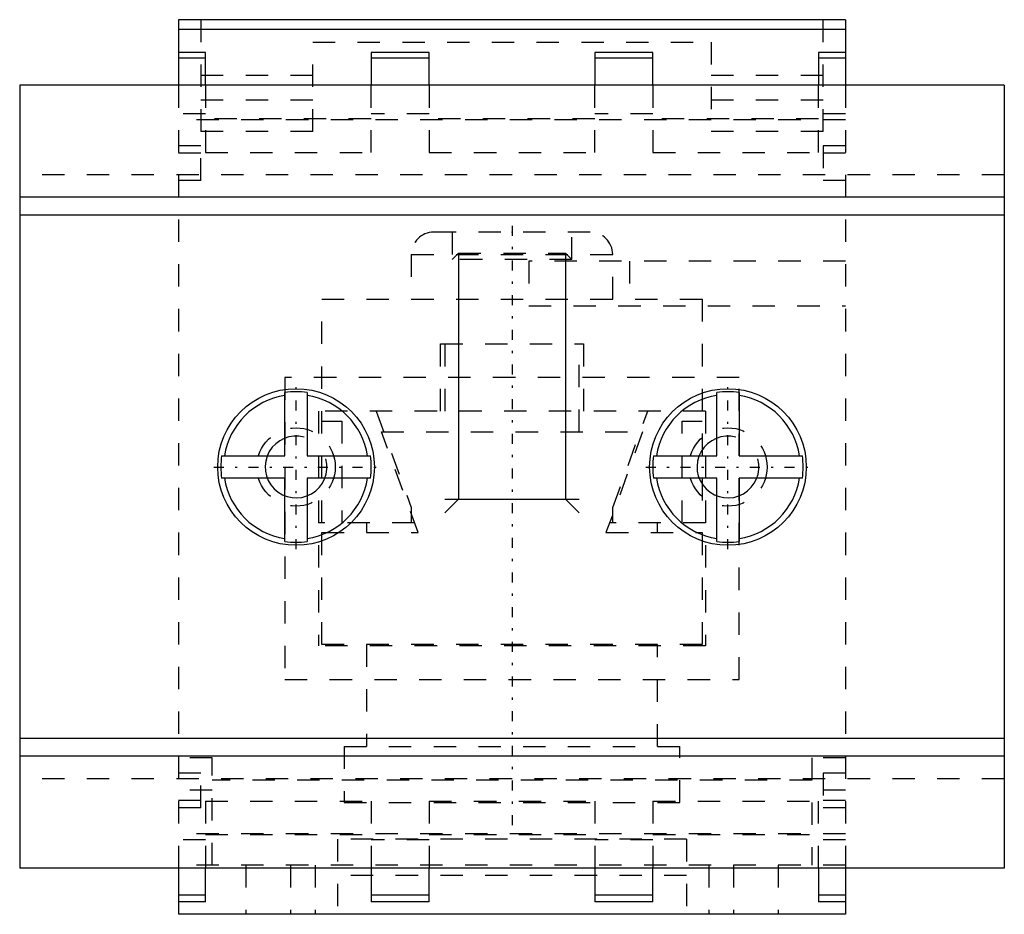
# Model space of a CAD drawing. Extents: x -22 to 22, y -30.5 to 9.5.
import ezdxf

# ---------------------------------------------------------------- set-up
doc = ezdxf.new("R2010")
doc.units = 0
doc.linetypes.add('CENTER', pattern=[1.5, 0.45, -0.5, 0.05, -0.5])
doc.linetypes.add('DASHED', pattern=[2, 1, -1])
for name, color, linetype in [('AM_0', 7, 'CONTINUOUS'), ('AM_10', 7, 'CONTINUOUS'), ('AM_3', 7, 'DASHED'), ('AM_7', 7, 'CENTER'), ('CONNECTIONPOINTS', 1, 'CONTINUOUS')]:
    doc.layers.add(name, color=color, linetype=linetype)

msp = doc.modelspace()

# ---------------------------------------------------------------- linework, layer by layer
at = {"layer": 'AM_0', "color": 7, "linetype": 'CONTINUOUS'}
for p, q in [((-14.9, 9.5), (-14.9, 6.565)), ((14.9, 9.5), (-14.9, 9.5)), ((14.9, 9.5), (14.9, 6.565)), ((14.9, 9.065), (-14.9, 9.065)), ((-13.7, 8.035), (-14.9, 8.035)), ((-13.7, 6.565), (-13.7, 8.035)), ((-3.7, 8.035), (-6.3, 8.035)), ((-6.3, 8.035), (-6.3, 6.565)), ((-3.7, 6.565), (-3.7, 8.035)), ((6.3, 8.035), (3.7, 8.035)), ((3.7, 8.035), (3.7, 6.565)), ((6.3, 6.565), (6.3, 8.035)), ((14.9, 8.035), (13.7, 8.035)), ((13.7, 8.035), (13.7, 6.565)), ((-13.7, 7.775), (-14.9, 7.775)), ((-3.7, 7.775), (-6.3, 7.775)), ((6.3, 7.775), (3.7, 7.775)), ((14.9, 7.775), (13.7, 7.775)), ((-22, 6.565), (-22, -28.435)), ((22, 6.565), (-22, 6.565)), ((22, 6.565), (22, -28.435)), ((22, 1.565), (-22, 1.565)), ((22, 0.765), (-22, 0.765)), ((-10.15, -10), (-10.15, -7.174)), ((-9.15, -7.174), (-9.15, -10)), ((9.15, -10), (9.15, -7.174)), ((10.15, -7.174), (10.15, -10)), ((-12.976, -10), (-10.15, -10)), ((-9.15, -10), (-6.324, -10)), ((6.324, -10), (9.15, -10)), ((10.15, -10), (12.976, -10)), ((-10.15, -11), (-12.976, -11)), ((-10.15, -13.826), (-10.15, -11)), ((-6.324, -11), (-9.15, -11)), ((-9.15, -11), (-9.15, -13.826)), ((9.15, -11), (6.324, -11)), ((9.15, -13.826), (9.15, -11)), ((12.976, -11), (10.15, -11)), ((10.15, -11), (10.15, -13.826)), ((22, -22.635), (-22, -22.635)), ((22, -23.435), (-22, -23.435)), ((22, -28.435), (-22, -28.435)), ((-14.9, -28.435), (-14.9, -30.5)), ((-13.7, -29.935), (-13.7, -28.435)), ((-6.3, -28.435), (-6.3, -29.935)), ((-3.7, -29.935), (-3.7, -28.435)), ((3.7, -28.435), (3.7, -29.935)), ((6.3, -29.935), (6.3, -28.435)), ((13.7, -28.435), (13.7, -29.935)), ((14.9, -28.435), (14.9, -30.5)), ((-13.7, -29.646), (-14.9, -29.646)), ((-3.7, -29.646), (-6.3, -29.646)), ((6.3, -29.646), (3.7, -29.646)), ((14.9, -29.646), (13.7, -29.646)), ((-13.7, -29.935), (-14.9, -29.935)), ((-3.7, -29.935), (-6.3, -29.935)), ((6.3, -29.935), (3.7, -29.935)), ((14.9, -29.935), (13.7, -29.935)), ((14.9, -30.5), (-14.9, -30.5))]:
    msp.add_line(p, q, dxfattribs=at)
for centre in [(-9.65, -10.5), (9.65, -10.5)]:
    msp.add_circle(centre, 3.5, dxfattribs=at)
for centre, radius, start, end in [((-9.65, -10.5), 3.237, 98.885, 171.115), ((-9.65, -10.5), 3.363, 81.4507, 98.5493), ((-9.65, -10.5), 3.237, 8.885, 81.115), ((9.65, -10.5), 3.237, 98.885, 171.115), ((9.65, -10.5), 3.363, 81.4507, 98.5493), ((9.65, -10.5), 3.237, 8.885, 81.115), ((-9.65, -10.5), 3.363, 171.4507, 188.5493), ((-9.65, -10.5), 3.363, 351.4507, 8.5493), ((9.65, -10.5), 3.363, 171.4507, 188.5493), ((9.65, -10.5), 3.363, 351.4507, 8.5493), ((-9.65, -10.5), 3.237, 188.885, 261.115), ((9.65, -10.5), 3.237, 188.885, 261.115), ((9.65, -10.5), 3.237, 278.885, 351.115), ((-9.65, -10.5), 3.237, 278.885, 351.115), ((-9.65, -10.5), 3.363, 261.4507, 278.5493), ((9.65, -10.5), 3.363, 261.4507, 278.5493)]:
    msp.add_arc(centre, radius, start, end, dxfattribs=at)
at = {"layer": 'AM_10', "color": 7, "linetype": 'CONTINUOUS'}
for p, q in [((-2.386, -0.939), (-2.386, -11.939)), ((2.386, -0.939), (2.386, -11.939)), ((-3, -12.552), (-2.386, -11.939)), ((-3, -11.939), (3, -11.939)), ((3, -12.552), (2.386, -11.939))]:
    msp.add_line(p, q, dxfattribs=at)
for centre in [(-9.65, -10.5), (9.65, -10.5)]:
    msp.add_arc(centre, 1.382, 75, 15, dxfattribs=at)
at = {"layer": 'AM_3', "color": 6, "linetype": 'DASHED'}
for p, q in [((-13.9, 9.5), (-13.9, 4.5)), ((13.9, 4.5), (13.9, 9.5)), ((-8.9, 8.5), (8.9, 8.5)), ((-8.9, 4.5), (-8.9, 8.5)), ((8.9, 8.5), (8.9, 4.5)), ((-8.9, 7), (-13.9, 7)), ((13.9, 7), (8.9, 7)), ((-14.9, 6.565), (-14.9, -28.435)), ((-13.7, 6.565), (-13.7, 3.565)), ((-6.3, 3.565), (-6.3, 6.565)), ((-3.7, 6.565), (-3.7, 3.565)), ((3.7, 3.565), (3.7, 6.565)), ((6.3, 6.565), (6.3, 3.565)), ((13.7, 3.565), (13.7, 6.565)), ((14.9, 6.565), (14.9, -28.435)), ((-8.9, 5.9), (-13.9, 5.9)), ((13.9, 5.9), (8.9, 5.9)), ((-13.7, 5.293), (-14.9, 5.293)), ((-3.7, 5.293), (-6.3, 5.293)), ((6.3, 5.293), (3.7, 5.293)), ((14.9, 5.293), (13.7, 5.293)), ((14.9, 5.029), (-14.9, 5.029)), ((-6.3, 5.065), (-13.7, 5.065)), ((3.7, 5.065), (-3.7, 5.065)), ((13.7, 5.065), (6.3, 5.065)), ((-8.9, 4.5), (-13.9, 4.5)), ((13.9, 4.5), (8.9, 4.5)), ((-13.9, 3.865), (-14.9, 3.865)), ((-13.9, 3.539), (-14.9, 3.539)), ((-13.9, 2.315), (-13.9, 3.865)), ((-13.7, 3.565), (-6.3, 3.565)), ((-3.7, 3.565), (3.7, 3.565)), ((6.3, 3.565), (13.7, 3.565)), ((14.9, 3.865), (13.9, 3.865)), ((13.9, 3.865), (13.9, 2.315)), ((14.9, 3.539), (13.9, 3.539)), ((22, 2.565), (-22, 2.565)), ((-13.9, 2.315), (-14.9, 2.315)), ((14.9, 2.315), (13.9, 2.315)), ((-2.675, 0), (-2.675, -1.227)), ((2.675, -1.227), (2.675, 0)), ((3.5, 0), (-3.5, 0)), ((-4.5, -1), (-4.5, -3)), ((-4.5, -1), (4.5, -1)), ((-2.386, -0.939), (-2.675, -1.227)), ((2.675, -1.227), (-2.675, -1.227)), ((-2.386, -0.939), (2.386, -0.939)), ((14.9, -1.3), (0.75, -1.3)), ((0.75, -1.3), (0.75, -3.3)), ((2.675, -1.227), (2.386, -0.939)), ((4.5, -3), (4.5, -1)), ((5.25, -1.3), (5.25, -3.3)), ((-8.5, -13), (-8.5, -3)), ((-8.5, -3), (8.5, -3)), ((8.5, -3), (8.5, -13)), ((0.75, -3.3), (14.9, -3.3)), ((-3.2, -5), (3.2, -5)), ((-3.2, -8), (-3.2, -5)), ((-3, -5), (-3, -8.935)), ((3, -8.935), (3, -5)), ((3.2, -5), (3.2, -8)), ((10.15, -6.5), (-10.15, -6.5)), ((-10.15, -6.5), (-10.15, -20)), ((10.15, -20), (10.15, -6.5)), ((-8.65, -8), (-8.65, -18.5)), ((8.65, -8), (-8.65, -8)), ((-6.07, -8), (-4.5, -12.313)), ((4.5, -12.313), (6.07, -8)), ((8.65, -8), (8.65, -18.5)), ((-8.5, -8.45), (-7.6, -8.45)), ((-7.6, -8.45), (-7.6, -13)), ((7.6, -8.45), (8.5, -8.45)), ((7.6, -13), (7.6, -8.45)), ((-4.2, -13.435), (-5.838, -8.935)), ((-5.838, -8.935), (5.838, -8.935)), ((5.838, -8.935), (4.2, -13.435)), ((-4.5, -12.313), (-4.5, -13)), ((4.5, -13), (4.5, -12.313)), ((-4.358, -13), (-8.65, -13)), ((-6.5, -13), (-6.5, -13.435)), ((8.65, -13), (4.358, -13)), ((6.5, -13.435), (6.5, -13)), ((-8.5, -18.435), (-8.5, -13.435)), ((-8.5, -13.435), (-4.2, -13.435)), ((4.2, -13.435), (8.5, -13.435)), ((8.5, -13.435), (8.5, -18.435)), ((8.5, -18.435), (-8.5, -18.435)), ((-6.5, -18.435), (-6.5, -23)), ((6.5, -23), (6.5, -18.435)), ((8.65, -18.5), (-8.65, -18.5)), ((-10.15, -20), (10.15, -20)), ((-7.5, -23), (-7.5, -25.5)), ((-7.5, -23), (7.5, -23)), ((7.5, -25.5), (7.5, -23)), ((-13.4, -23.5), (-14.9, -23.5)), ((-13.4, -28.3), (-13.4, -23.5)), ((13.4, -23.5), (13.4, -28.3)), ((14.9, -23.5), (13.4, -23.5)), ((-13.9, -24.185), (-14.9, -24.185)), ((-13.9, -25.735), (-13.9, -24.185)), ((14.9, -24.185), (13.9, -24.185)), ((13.9, -24.185), (13.9, -25.735)), ((22, -24.435), (-22, -24.435)), ((13.4, -24.5), (-13.4, -24.5)), ((-13.4, -24.943), (-14.9, -24.943)), ((14.9, -24.943), (13.4, -24.943)), ((-13.9, -25.41), (-14.9, -25.41)), ((-13.7, -25.435), (-6.3, -25.435)), ((-13.7, -25.435), (-13.7, -28.435)), ((-7.5, -25.5), (7.5, -25.5)), ((-6.3, -25.435), (-6.3, -28.435)), ((-3.7, -25.435), (3.7, -25.435)), ((-3.7, -25.435), (-3.7, -28.435)), ((3.7, -25.435), (3.7, -28.435)), ((6.3, -25.435), (13.7, -25.435)), ((6.3, -25.435), (6.3, -28.435)), ((13.7, -28.435), (13.7, -25.435)), ((14.9, -25.41), (13.9, -25.41)), ((-13.9, -25.735), (-14.9, -25.735)), ((14.9, -25.735), (13.9, -25.735)), ((14.9, -26.9), (-14.9, -26.9)), ((-13.7, -27.164), (-14.9, -27.164)), ((-13.7, -26.935), (-6.3, -26.935)), ((-7.8, -27.14), (-7.8, -30.5)), ((7.8, -27.14), (-7.8, -27.14)), ((-3.7, -27.164), (-6.3, -27.164)), ((-3.7, -26.935), (3.7, -26.935)), ((6.3, -27.164), (3.7, -27.164)), ((6.3, -26.935), (13.7, -26.935)), ((7.8, -27.14), (7.8, -30.5)), ((14.9, -27.164), (13.7, -27.164)), ((14.9, -28.3), (-14.9, -28.3)), ((-11.9, -28.3), (-11.9, -30.5)), ((-9.9, -28.3), (-9.9, -30.5)), ((-8.8, -28.3), (-8.8, -30.5)), ((8.8, -28.3), (8.8, -30.5)), ((9.9, -28.3), (9.9, -30.5)), ((11.9, -28.3), (11.9, -30.5)), ((7.8, -28.761), (-7.8, -28.761))]:
    msp.add_line(p, q, dxfattribs=at)
for centre in [(-9.65, -10.5), (9.65, -10.5)]:
    msp.add_circle(centre, 1.75, dxfattribs=at)
for centre, start, end in [((-3.5, -1), 90, 180), ((3.5, -1), 0, 90)]:
    msp.add_arc(centre, 1, start, end, dxfattribs=at)
at = {"layer": 'AM_7', "color": 4, "linetype": 'CENTER'}
for p, q in [((0, 0.289), (0, -26.728)), ((-9.65, -14.175), (-9.65, -6.825)), ((9.65, -14.175), (9.65, -6.825)), ((-13.325, -10.5), (-5.975, -10.5)), ((5.975, -10.5), (13.325, -10.5))]:
    msp.add_line(p, q, dxfattribs=at)
at = {"layer": 'CONNECTIONPOINTS', "color": 1, "linetype": 'CONTINUOUS'}
msp.add_point((0, 0), dxfattribs=at)

doc.saveas('drawing.dxf')
